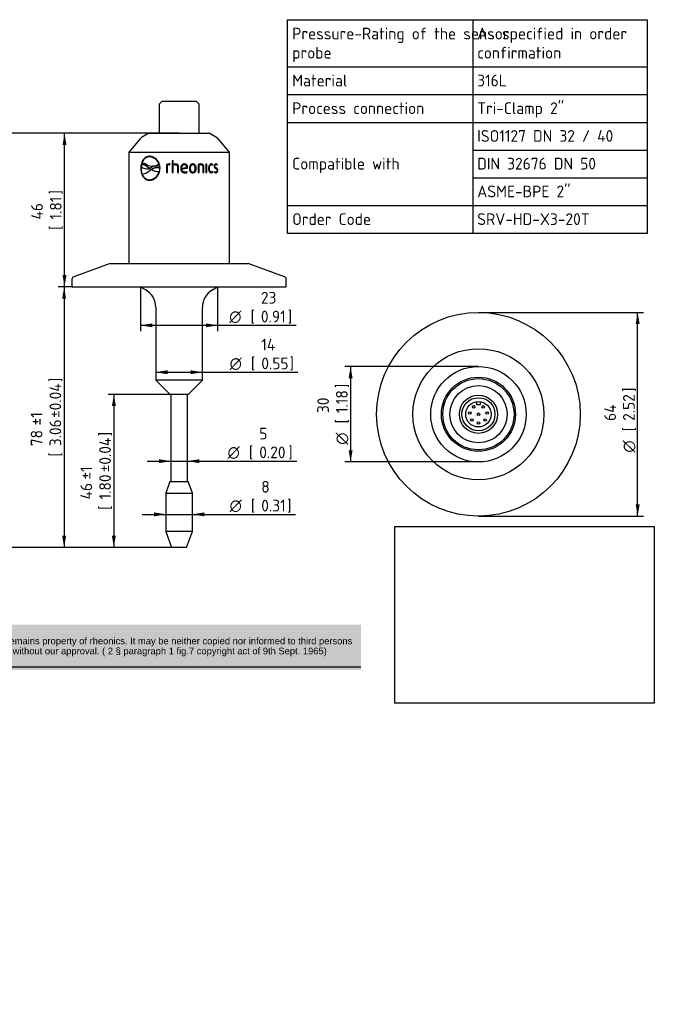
# Model space of a CAD drawing. Header units: millimetres. Extents: x 0 to 296, y -88 to 206.
# Tile 2 of 2: x 106 to 296, y -88 to 206. Entities that reach past the tile are written whole.
import ezdxf
from ezdxf.entities.mleader import LeaderData, LeaderLine
from ezdxf.enums import TextEntityAlignment as Align
from ezdxf.math import Vec2, Vec3

# ---------------------------------------------------------------- set-up
doc = ezdxf.new("R2010")
doc.units = ezdxf.units.MM
doc.layers.add('Default', color=7, linetype='Continuous')
doc.layers.add('SRV-HS-X3-20T', color=7, linetype='Continuous')
doc.styles.add('SEACAD_Solid_Edge_ISO', font='seiso.ttf')
doc.styles.add('SEACAD_Solid_Edge_ISO1_Symbols', font='semeci1.ttf')
doc.dimstyles.new('Rheonics_Publish', dxfattribs={"dimtxt": 3.5, "dimasz": 3.5, "dimexe": 1.75, "dimexo": 0, "dimgap": 0.875, "dimtad": 1, "dimdec": 0, "dimdsep": 46, "dimtxsty": 'SEACAD_Solid_Edge_ISO', "dimblk1": '_SE_FILLED', "dimblk2": '_SE_FILLED', "dimsah": 1, "dimcen": 1.75, "dimazin": 0, "dimtfac": 0.5, "dimtdec": 3, "dimtmove": 0, "dimatfit": 3, "dimfxl": 1, "dimarcsym": 0})
picture_1 = doc.add_image_def('image1.jpg', size_in_pixel=(1363, 928))

# ---------------------------------------------------------------- blocks, each defined once
blk = doc.blocks.new('SE')
at = {"layer": 'Default', "color": 7, "linetype": 'Continuous'}
for p, q in [((241.54, 205.6), (241.54, 191.52)), ((186.22, 191.52), (293.6, 191.52)), ((241.54, 191.52), (241.54, 183.25)), ((186.22, 183.25), (293.6, 183.25)), ((241.54, 183.25), (241.54, 174.97)), ((186.22, 174.97), (293.6, 174.97)), ((241.54, 174.97), (241.54, 166.69)), ((241.54, 166.69), (293.6, 166.69)), ((241.54, 166.69), (241.54, 158.41)), ((241.54, 158.41), (293.6, 158.41)), ((241.54, 158.41), (241.54, 150.14)), ((186.22, 150.14), (293.6, 150.14)), ((241.54, 150.14), (241.54, 141.78))]:
    blk.add_line(p, q, dxfattribs=at)
blk.add_lwpolyline([(186.22, 141.78), (186.22, 205.6), (293.6, 205.6), (293.6, 141.78), (186.22, 141.78)], dxfattribs=at)
at = {"layer": 'Default', "color": 7, "linetype": 'Continuous', "style": 'SEACAD_Solid_Edge_ISO'}
for s, p in [('Pressure-Rating of the sensor', (187.57, 203.22)), ('As specified in order', (242.81, 203.22)), ('probe', (187.57, 197.49)), ('confirmation', (242.81, 197.49)), ('Material', (187.57, 189.21)), ('316L', (242.81, 189.21)), ('Process connection', (187.57, 180.94)), ('Tri-Clamp 2"', (242.81, 180.94)), ('ISO1127 DN 32 / 40', (242.81, 172.66)), ('Compatible with', (187.57, 164.38)), ('DIN 32676 DN 50', (242.81, 164.38)), ('ASME-BPE 2"', (242.81, 156.1)), ('Order Code', (187.57, 147.83)), ('SRV-HD-X3-20T', (242.81, 147.83))]:
    blk.add_text(s, height=3.5, dxfattribs=at).set_placement(p, align=Align.TOP_LEFT)
blk = doc.blocks.new('SE1')
at = {"layer": 'SRV-HS-X3-20T', "color": 7, "linetype": 'Continuous'}
for p, q in [((148.61, 181.22), (147.81, 180.42)), ((147.81, 180.42), (147.81, 171.72)), ((159.01, 181.22), (148.61, 181.22)), ((159.81, 180.42), (159.01, 181.22)), ((159.81, 171.72), (159.81, 180.42)), ((142.63, 170.46), (142.16, 170.07)), ((144.81, 171.72), (142.63, 170.46)), ((144.81, 171.72), (162.81, 171.72)), ((164.99, 170.46), (162.81, 171.72)), ((165.45, 170.07), (164.99, 170.46)), ((142.16, 170.07), (138.81, 166.07)), ((168.81, 166.07), (165.45, 170.07)), ((138.81, 166.07), (168.81, 166.07)), ((138.81, 166.07), (138.81, 132.86)), ((144.93, 164.69), (144.88, 164.69)), ((145.04, 164.69), (144.99, 164.69)), ((168.81, 132.86), (168.81, 166.07)), ((142.58, 162.32), (142.48, 161.69)), ((142.73, 162.72), (142.68, 162.71)), ((142.8, 162.34), (142.74, 162.34)), ((145.79, 161.93), (145.84, 161.93)), ((147.01, 161.91), (146.96, 161.91)), ((147.78, 162.57), (147.73, 162.57)), ((147.98, 161.76), (147.93, 161.76)), ((147.97, 161.37), (147.93, 161.76)), ((148.01, 161.37), (147.98, 161.76)), ((150.05, 162.37), (150.03, 162.37)), ((150.03, 162.37), (150.03, 159.95)), ((150.05, 162.37), (150.05, 159.95)), ((150.3, 159.95), (150.3, 162.21)), ((150.85, 162.31), (151.03, 162.3)), ((150.92, 162.31), (150.9, 162.31)), ((150.92, 162.31), (151.03, 162.3)), ((151.03, 162.3), (151.09, 162.53)), ((152.05, 163.45), (151.78, 163.45)), ((151.78, 163.45), (151.78, 159.95)), ((151.79, 163.45), (151.79, 159.95)), ((152.05, 162.38), (152.05, 163.45)), ((152.06, 162.38), (152.05, 162.38)), ((152.05, 159.95), (152.05, 162.14)), ((152.66, 162.3), (152.65, 162.3)), ((153.36, 161.69), (153.36, 161.69)), ((153.36, 161.69), (153.36, 159.95)), ((153.36, 161.69), (153.36, 159.95)), ((153.64, 159.95), (153.64, 161.71)), ((155.35, 162.32), (155.36, 162.32)), ((157.86, 162.31), (157.89, 162.31)), ((159.49, 162.37), (159.49, 159.95)), ((159.71, 159.95), (159.71, 162.21)), ((159.71, 162.21), (159.75, 162.21)), ((159.75, 159.95), (159.75, 162.21)), ((160.27, 162.31), (160.31, 162.31)), ((160.93, 161.69), (160.93, 159.95)), ((161.12, 159.95), (161.12, 161.71)), ((161.12, 161.71), (161.17, 161.71)), ((161.17, 159.95), (161.17, 161.71)), ((162.07, 162.5), (161.83, 162.5)), ((161.83, 162.5), (161.83, 159.95)), ((162.01, 159.95), (162.01, 162.5)), ((162.07, 159.95), (162.07, 162.5)), ((163.41, 162.31), (163.48, 162.31)), ((163.79, 162.2), (163.85, 162.37)), ((163.84, 162.16), (163.92, 162.37)), ((163.85, 162.37), (163.92, 162.37)), ((164.42, 161.89), (164.49, 161.89)), ((164.79, 162.32), (164.87, 162.32)), ((165.16, 162.21), (165.22, 162.37)), ((165.22, 162.37), (165.29, 162.37)), ((165.22, 162.16), (165.29, 162.37)), ((142.44, 161.26), (142.37, 161.26)), ((144.19, 161.11), (144.24, 161.11)), ((144.57, 161.49), (144.52, 161.49)), ((144.84, 161.25), (144.52, 161.49)), ((144.89, 161.25), (144.57, 161.49)), ((144.89, 161.25), (144.84, 161.25)), ((144.92, 161.24), (144.84, 161.25)), ((144.85, 161.22), (144.88, 161.22)), ((144.88, 161.22), (145.45, 160.88)), ((144.93, 161.25), (144.89, 161.25)), ((145.52, 161.49), (144.92, 161.24)), ((145.43, 160.86), (145.18, 160.67)), ((145.48, 160.87), (145.43, 160.86)), ((145.47, 160.86), (145.43, 160.86)), ((145.49, 160.88), (145.45, 160.88)), ((145.52, 160.87), (145.47, 160.86)), ((145.52, 160.87), (145.48, 160.87)), ((147.88, 160.26), (147.84, 160.26)), ((148.01, 161.37), (147.97, 161.37)), ((150.03, 159.95), (150.3, 159.95)), ((151.78, 159.95), (152.05, 159.95)), ((153.36, 159.95), (153.64, 159.95)), ((154.54, 161.29), (156.07, 161.51)), ((154.54, 161.29), (154.54, 161.29)), ((154.55, 161.08), (154.55, 161.08)), ((155.47, 160.14), (155.48, 160.14)), ((156.24, 160.08), (156.14, 160.3)), ((156.25, 160.08), (156.16, 160.3)), ((156.24, 160.08), (156.25, 160.08)), ((156.31, 161.34), (156.32, 161.49)), ((156.31, 161.34), (156.33, 161.34)), ((156.32, 161.49), (156.33, 161.49)), ((156.33, 161.34), (156.33, 161.49)), ((157.12, 161.23), (157.14, 161.23)), ((157.86, 160.14), (157.89, 160.14)), ((158.85, 161.23), (158.89, 161.23)), ((159.49, 159.95), (159.75, 159.95)), ((160.93, 159.95), (161.17, 159.95)), ((161.83, 159.95), (162.07, 159.95)), ((162.78, 161.23), (162.84, 161.23)), ((163.41, 160.15), (163.48, 160.15)), ((163.85, 160.08), (163.79, 160.26)), ((163.92, 160.08), (163.84, 160.29)), ((163.85, 160.08), (163.92, 160.08)), ((164.32, 160.3), (164.24, 160.08)), ((164.68, 160.14), (164.75, 160.14)), ((165.28, 160.6), (165.35, 160.6)), ((145.08, 157.83), (145.13, 157.83)), ((133.21, 132.86), (122.33, 128.9)), ((133.21, 132.86), (174.4, 132.86)), ((185.28, 128.9), (174.4, 132.86)), ((121.81, 128.15), (121.81, 126.06)), ((185.81, 126.06), (185.81, 128.15)), ((122.01, 125.86), (185.61, 125.86)), ((142.31, 125.86), (143.86, 124.97)), ((163.76, 124.97), (165.3, 125.86)), ((146.86, 119.77), (146.86, 98.02)), ((160.76, 98.02), (160.76, 119.77)), ((160.76, 98.02), (146.86, 98.02)), ((146.86, 98.02), (151.11, 93.77)), ((156.51, 93.77), (160.76, 98.02)), ((156.51, 93.77), (151.11, 93.77)), ((151.3, 93.77), (151.3, 67.76)), ((156.32, 67.76), (156.32, 93.77)), ((151.06, 67.76), (149.81, 64.33)), ((151.06, 67.76), (156.56, 67.76)), ((157.81, 64.33), (156.56, 67.76)), ((149.81, 64.33), (157.81, 64.33)), ((149.81, 64.33), (149.81, 52.9)), ((157.81, 52.9), (157.81, 64.33)), ((157.81, 52.9), (149.81, 52.9)), ((149.81, 52.9), (151.56, 48.09)), ((156.06, 48.09), (157.81, 52.9)), ((156.06, 48.09), (151.56, 48.09))]:
    blk.add_line(p, q, dxfattribs=at)
for centre, radius, start, end in [((144.78, 161.58), 3.11, 18.4999, 86.1176), ((144.83, 161.58), 3.11, 18.5075, 86.1059), ((144.1, 163.64), 2.53, 230.4463, 287.3081), ((142.85, 160.28), 2.44, 56.2991, 93.9325), ((145.75, 165.32), 3.39, 242.8184, 305.6787), ((147.02, 158.98), 2.93, 71.8329, 120.8843), ((145.8, 165.33), 3.39, 270.5575, 305.6844), ((147.07, 158.98), 2.93, 71.8329, 91.1602), ((150.86, 160.45), 2.1, 89.5326, 113.5431), ((150.88, 160.47), 2.07, 89.5341, 113.6923), ((150.83, 160.83), 1.48, 89.2309, 111.0846), ((150.96, 161.93), 0.619, 76.7264, 96.9955), ((152.72, 161.11), 1.43, 91.1175, 117.8808), ((152.67, 161.08), 1.23, 90.6654, 120.0613), ((152.73, 161.13), 1.41, 91.1347, 118.0499), ((160.31, 160.52), 2.02, 90.0786, 113.9903), ((160.25, 160.84), 1.48, 89.4045, 111.6178), ((160.29, 160.82), 1.49, 89.4049, 111.4803), ((163.39, 161.86), 0.684, 48.1182, 89.5731), ((163.46, 161.85), 0.691, 48.3393, 89.6093), ((163.47, 161.75), 0.558, 47.5106, 88.9653), ((164.78, 161.9), 0.642, 46.6903, 89.936), ((164.85, 161.9), 0.648, 46.9151, 89.9737), ((164.85, 161.79), 0.534, 45.0444, 88.0475), ((141.62, 164.94), 5.56, 282.1927, 309.8702), ((144.15, 163.63), 2.53, 272.0178, 286.7686), ((144.76, 160.98), 3.16, 274.2135, 346.9345), ((144.8, 160.99), 3.17, 275.9833, 346.8342), ((148.08, 166.17), 5.92, 243.7976, 267.6141), ((148.13, 166.17), 5.91, 243.7927, 267.6195), ((19.27, 1068.32), 917.27, 278.48096, 278.59223), ((18.3, 1081.01), 929.97, 278.42525, 278.53572), ((155.49, 161.58), 1.68, 268.8191, 296.4176), ((155.5, 161.6), 1.7, 268.8208, 296.253), ((155.49, 161.61), 1.47, 269.4308, 297.0026), ((163.4, 160.58), 0.673, 270.0679, 312.2409), ((163.45, 160.6), 0.697, 270.3792, 311.4693), ((163.47, 160.7), 0.557, 270.9876, 312.5425), ((164.77, 160.8), 0.889, 233.4447, 268.7134), ((164.72, 160.91), 0.773, 237.3661, 266.4954), ((164.8, 160.92), 0.782, 232.4563, 266.5347), ((122.61, 128.15), 0.8, 110, 180), ((185.01, 128.15), 0.8, 0, 70), ((122.01, 126.06), 0.2, 180, 270), ((140.86, 119.77), 6, 0, 60), ((166.76, 119.77), 6, 120, 180), ((185.61, 126.06), 0.2, 270, 0)]:
    blk.add_arc(centre, radius, start, end, dxfattribs=at)
for points, knots in [([(144.99, 164.84), (144.61, 164.83), (144.24, 164.75), (143.59, 164.39), (143.31, 164.12), (142.85, 163.46), (142.67, 163.06), (142.43, 162.19), (142.38, 161.73), (142.37, 161.26)], [0, 0, 0, 0, 0.25, 0.25, 0.5, 0.5, 0.75, 0.75, 1, 1, 1, 1]), ([(145.05, 164.84), (144.67, 164.83), (144.3, 164.74), (143.65, 164.38), (143.37, 164.11), (142.91, 163.45), (142.74, 163.06), (142.5, 162.19), (142.45, 161.73), (142.44, 161.26)], [0, 0, 0, 0, 0.25, 0.25, 0.5, 0.5, 0.75, 0.75, 1, 1, 1, 1]), ([(144.99, 164.69), (144.92, 164.69), (144.86, 164.69), (144.73, 164.68), (144.66, 164.67), (144.48, 164.63), (144.35, 164.6), (144.11, 164.51), (144, 164.45), (143.78, 164.32), (143.67, 164.24), (143.37, 163.98), (143.2, 163.77), (142.97, 163.4), (142.91, 163.28), (142.81, 163.07), (142.79, 163), (142.73, 162.86), (142.71, 162.79), (142.68, 162.71)], [0, 0, 0, 0, 0.0625, 0.0625, 0.125, 0.125, 0.25, 0.25, 0.375, 0.375, 0.5, 0.5, 0.75, 0.75, 0.875, 0.875, 0.9375, 0.9375, 1, 1, 1, 1]), ([(148.11, 161.26), (148.1, 161.73), (148.02, 162.2), (147.69, 163.07), (147.45, 163.46), (146.85, 164.13), (146.5, 164.39), (145.76, 164.75), (145.37, 164.83), (144.99, 164.84)], [0, 0, 0, 0, 0.25, 0.25, 0.5, 0.5, 0.75, 0.75, 1, 1, 1, 1]), ([(144.52, 161.49), (144.44, 161.56), (144.37, 161.62), (144.21, 161.74), (144.13, 161.8), (143.89, 161.97), (143.72, 162.07), (143.4, 162.22), (143.23, 162.28), (142.98, 162.33), (142.9, 162.34), (142.74, 162.34), (142.66, 162.33), (142.58, 162.32)], [0, 0, 0, 0, 0.125, 0.125, 0.25, 0.25, 0.5, 0.5, 0.75, 0.75, 0.875, 0.875, 1, 1, 1, 1]), ([(144.57, 161.49), (144.49, 161.56), (144.41, 161.62), (144.26, 161.75), (144.18, 161.8), (143.94, 161.97), (143.77, 162.07), (143.45, 162.22), (143.28, 162.28), (143.04, 162.33), (142.95, 162.34), (142.84, 162.34), (142.82, 162.34), (142.79, 162.34)], [0, 0, 0, 0, 0.125, 0.125, 0.25, 0.25, 0.5, 0.5, 0.75, 0.75, 0.875, 0.875, 0.914406, 0.914406, 0.914406, 0.914406]), ([(152.65, 162.3), (152.74, 162.3), (152.83, 162.3), (153, 162.25), (153.09, 162.22), (153.23, 162.11), (153.28, 162.04), (153.35, 161.87), (153.36, 161.78), (153.36, 161.69)], [0, 0, 0, 0, 0.25, 0.25, 0.5, 0.5, 0.75, 0.75, 1, 1, 1, 1]), ([(152.66, 162.3), (152.75, 162.3), (152.84, 162.3), (153.01, 162.25), (153.09, 162.22), (153.23, 162.11), (153.29, 162.03), (153.35, 161.87), (153.36, 161.78), (153.36, 161.69)], [0, 0, 0, 0, 0.25, 0.25, 0.5, 0.5, 0.75, 0.75, 1, 1, 1, 1]), ([(153.64, 161.71), (153.64, 161.77), (153.64, 161.83), (153.61, 161.94), (153.6, 162), (153.55, 162.11), (153.52, 162.16), (153.45, 162.26), (153.41, 162.3), (153.27, 162.42), (153.16, 162.47), (152.93, 162.53), (152.81, 162.54), (152.69, 162.54)], [0, 0, 0, 0, 0.125, 0.125, 0.25, 0.25, 0.375, 0.375, 0.5, 0.5, 0.75, 0.75, 1, 1, 1, 1]), ([(155.36, 162.55), (155.28, 162.54), (155.2, 162.54), (155.04, 162.5), (154.97, 162.48), (154.76, 162.37), (154.63, 162.26), (154.45, 162), (154.38, 161.85), (154.32, 161.63), (154.31, 161.55), (154.29, 161.39), (154.29, 161.31), (154.29, 161.23)], [0, 0, 0, 0, 0.125, 0.125, 0.25, 0.25, 0.5, 0.5, 0.75, 0.75, 0.875, 0.875, 1, 1, 1, 1]), ([(155.36, 162.32), (155.24, 162.32), (155.11, 162.29), (154.9, 162.18), (154.8, 162.09), (154.66, 161.89), (154.62, 161.77), (154.56, 161.53), (154.55, 161.41), (154.54, 161.29)], [0, 0, 0, 0, 0.25, 0.25, 0.5, 0.5, 0.75, 0.75, 1, 1, 1, 1]), ([(155.35, 162.32), (155.23, 162.32), (155.1, 162.29), (154.89, 162.18), (154.79, 162.09), (154.66, 161.89), (154.61, 161.77), (154.55, 161.53), (154.54, 161.41), (154.54, 161.29)], [0, 0, 0, 0, 0.25, 0.25, 0.5, 0.5, 0.75, 0.75, 1, 1, 1, 1]), ([(156.32, 161.49), (156.31, 161.56), (156.31, 161.63), (156.29, 161.76), (156.28, 161.83), (156.22, 162.02), (156.16, 162.15), (155.99, 162.35), (155.87, 162.43), (155.68, 162.5), (155.62, 162.52), (155.49, 162.54), (155.42, 162.54), (155.35, 162.55)], [0, 0, 0, 0, 0.125, 0.125, 0.25, 0.25, 0.5, 0.5, 0.75, 0.75, 0.875, 0.875, 1, 1, 1, 1]), ([(156.33, 161.49), (156.33, 161.56), (156.33, 161.63), (156.31, 161.76), (156.3, 161.83), (156.24, 162.02), (156.18, 162.15), (156, 162.35), (155.88, 162.43), (155.69, 162.5), (155.63, 162.52), (155.5, 162.54), (155.43, 162.54), (155.36, 162.55)], [0, 0, 0, 0, 0.125, 0.125, 0.25, 0.25, 0.5, 0.5, 0.75, 0.75, 0.875, 0.875, 1, 1, 1, 1]), ([(156.07, 161.51), (156.06, 161.61), (156.05, 161.72), (156, 161.91), (155.96, 162.01), (155.84, 162.17), (155.75, 162.23), (155.56, 162.31), (155.46, 162.32), (155.36, 162.32)], [0, 0, 0, 0, 0.25, 0.25, 0.5, 0.5, 0.75, 0.75, 1, 1, 1, 1]), ([(157.89, 162.55), (157.81, 162.54), (157.74, 162.54), (157.59, 162.5), (157.51, 162.48), (157.31, 162.37), (157.19, 162.26), (157.02, 162), (156.96, 161.85), (156.9, 161.62), (156.89, 161.54), (156.87, 161.39), (156.87, 161.31), (156.87, 161.23)], [0, 0, 0, 0, 0.125, 0.125, 0.25, 0.25, 0.5, 0.5, 0.75, 0.75, 0.875, 0.875, 1, 1, 1, 1]), ([(157.86, 162.31), (157.8, 162.31), (157.74, 162.31), (157.62, 162.28), (157.57, 162.25), (157.41, 162.16), (157.33, 162.06), (157.21, 161.84), (157.18, 161.72), (157.13, 161.48), (157.12, 161.35), (157.12, 161.23)], [0, 0, 0, 0, 0.125, 0.125, 0.25, 0.25, 0.5, 0.5, 0.75, 0.75, 1, 1, 1, 1]), ([(157.89, 162.31), (157.83, 162.31), (157.77, 162.31), (157.65, 162.28), (157.59, 162.25), (157.44, 162.16), (157.35, 162.06), (157.24, 161.84), (157.2, 161.72), (157.15, 161.48), (157.14, 161.35), (157.14, 161.23)], [0, 0, 0, 0, 0.125, 0.125, 0.25, 0.25, 0.5, 0.5, 0.75, 0.75, 1, 1, 1, 1]), ([(158.85, 161.23), (158.85, 161.31), (158.85, 161.39), (158.83, 161.54), (158.82, 161.62), (158.79, 161.77), (158.76, 161.85), (158.71, 161.99), (158.67, 162.06), (158.59, 162.19), (158.54, 162.25), (158.43, 162.36), (158.37, 162.41), (158.23, 162.48), (158.16, 162.5), (158.01, 162.54), (157.94, 162.54), (157.86, 162.55)], [0, 0, 0, 0, 0.125, 0.125, 0.25, 0.25, 0.375, 0.375, 0.5, 0.5, 0.625, 0.625, 0.75, 0.75, 0.875, 0.875, 1, 1, 1, 1]), ([(158.89, 161.23), (158.89, 161.31), (158.88, 161.39), (158.87, 161.54), (158.85, 161.62), (158.82, 161.77), (158.8, 161.85), (158.74, 161.99), (158.7, 162.06), (158.62, 162.2), (158.57, 162.26), (158.46, 162.36), (158.4, 162.41), (158.26, 162.48), (158.19, 162.5), (158.04, 162.54), (157.97, 162.54), (157.89, 162.55)], [0, 0, 0, 0, 0.125, 0.125, 0.25, 0.25, 0.375, 0.375, 0.5, 0.5, 0.625, 0.625, 0.75, 0.75, 0.875, 0.875, 1, 1, 1, 1]), ([(158.62, 161.23), (158.62, 161.35), (158.61, 161.48), (158.57, 161.72), (158.53, 161.84), (158.42, 162.06), (158.34, 162.16), (158.18, 162.25), (158.13, 162.28), (158.01, 162.31), (157.95, 162.31), (157.89, 162.31)], [0, 0, 0, 0, 0.25, 0.25, 0.5, 0.5, 0.75, 0.75, 0.875, 0.875, 1, 1, 1, 1]), ([(161.12, 161.71), (161.12, 161.77), (161.12, 161.83), (161.1, 161.95), (161.09, 162.01), (161.05, 162.12), (161.02, 162.17), (160.96, 162.27), (160.92, 162.31), (160.79, 162.42), (160.69, 162.47), (160.49, 162.53), (160.38, 162.54), (160.27, 162.55)], [0, 0, 0, 0, 0.125, 0.125, 0.25, 0.25, 0.375, 0.375, 0.5, 0.5, 0.75, 0.75, 1, 1, 1, 1]), ([(161.17, 161.71), (161.17, 161.77), (161.17, 161.83), (161.15, 161.95), (161.14, 162.01), (161.1, 162.12), (161.07, 162.17), (161, 162.27), (160.97, 162.31), (160.84, 162.43), (160.74, 162.47), (160.53, 162.53), (160.42, 162.54), (160.31, 162.55)], [0, 0, 0, 0, 0.125, 0.125, 0.25, 0.25, 0.375, 0.375, 0.5, 0.5, 0.75, 0.75, 1, 1, 1, 1]), ([(160.31, 162.31), (160.39, 162.31), (160.47, 162.31), (160.62, 162.26), (160.69, 162.22), (160.81, 162.11), (160.86, 162.03), (160.92, 161.87), (160.93, 161.78), (160.93, 161.69)], [0, 0, 0, 0, 0.25, 0.25, 0.5, 0.5, 0.75, 0.75, 1, 1, 1, 1]), ([(163.46, 162.55), (163.34, 162.54), (163.22, 162.51), (162.99, 162.37), (162.89, 162.26), (162.74, 162), (162.69, 161.85), (162.65, 161.62), (162.63, 161.55), (162.62, 161.39), (162.62, 161.31), (162.62, 161.23)], [0, 0, 0, 0, 0.25, 0.25, 0.5, 0.5, 0.75, 0.75, 0.875, 0.875, 1, 1, 1, 1]), ([(162.78, 161.23), (162.79, 161.35), (162.79, 161.48), (162.83, 161.73), (162.87, 161.85), (162.97, 162.06), (163.05, 162.15), (163.17, 162.25), (163.22, 162.27), (163.31, 162.3), (163.36, 162.31), (163.41, 162.31)], [0, 0, 0, 0, 0.25, 0.25, 0.5, 0.5, 0.75, 0.75, 0.875, 0.875, 1, 1, 1, 1]), ([(162.84, 161.23), (162.85, 161.35), (162.85, 161.48), (162.9, 161.73), (162.93, 161.85), (163.01, 162.01), (163.04, 162.06), (163.11, 162.15), (163.15, 162.19), (163.24, 162.25), (163.28, 162.27), (163.38, 162.3), (163.43, 162.31), (163.48, 162.31)], [0, 0, 0, 0, 0.25, 0.25, 0.5, 0.5, 0.625, 0.625, 0.75, 0.75, 0.875, 0.875, 1, 1, 1, 1]), ([(164.85, 162.55), (164.79, 162.54), (164.72, 162.54), (164.59, 162.49), (164.53, 162.45), (164.42, 162.33), (164.37, 162.26), (164.32, 162.13), (164.31, 162.08), (164.29, 161.99), (164.29, 161.94), (164.29, 161.89)], [0, 0, 0, 0, 0.25, 0.25, 0.5, 0.5, 0.75, 0.75, 0.875, 0.875, 1, 1, 1, 1]), ([(164.29, 161.89), (164.29, 161.8), (164.3, 161.7), (164.36, 161.54), (164.4, 161.46), (164.49, 161.34), (164.55, 161.3), (164.66, 161.22), (164.72, 161.19), (164.78, 161.15)], [0, 0, 0, 0, 0.25, 0.25, 0.5, 0.5, 0.75, 0.75, 1, 1, 1, 1]), ([(164.42, 161.89), (164.42, 161.95), (164.43, 162.02), (164.47, 162.13), (164.5, 162.18), (164.58, 162.25), (164.62, 162.28), (164.7, 162.31), (164.75, 162.32), (164.79, 162.32)], [0, 0, 0, 0, 0.25, 0.25, 0.5, 0.5, 0.75, 0.75, 1, 1, 1, 1]), ([(164.79, 161.37), (164.71, 161.41), (164.62, 161.46), (164.5, 161.58), (164.47, 161.63), (164.43, 161.75), (164.42, 161.82), (164.42, 161.89)], [0, 0, 0, 0, 0.5, 0.5, 0.75, 0.75, 1, 1, 1, 1]), ([(164.49, 161.89), (164.49, 161.95), (164.5, 162.02), (164.55, 162.13), (164.58, 162.18), (164.65, 162.25), (164.69, 162.28), (164.78, 162.31), (164.82, 162.32), (164.87, 162.32)], [0, 0, 0, 0, 0.25, 0.25, 0.5, 0.5, 0.75, 0.75, 1, 1, 1, 1]), ([(164.87, 161.37), (164.78, 161.41), (164.69, 161.46), (164.58, 161.58), (164.54, 161.63), (164.5, 161.75), (164.49, 161.82), (164.49, 161.89)], [0, 0, 0, 0, 0.5, 0.5, 0.75, 0.75, 1, 1, 1, 1]), ([(142.37, 161.26), (142.38, 160.78), (142.43, 160.31), (142.67, 159.45), (142.84, 159.05), (143.31, 158.39), (143.59, 158.13), (144.24, 157.77), (144.61, 157.69), (144.99, 157.67)], [0, 0, 0, 0, 0.25, 0.25, 0.5, 0.5, 0.75, 0.75, 1, 1, 1, 1]), ([(142.44, 161.26), (142.45, 160.79), (142.5, 160.31), (142.74, 159.45), (142.92, 159.06), (143.37, 158.4), (143.66, 158.13), (144.3, 157.77), (144.67, 157.69), (145.05, 157.67)], [0, 0, 0, 0, 0.25, 0.25, 0.5, 0.5, 0.75, 0.75, 1, 1, 1, 1]), ([(142.79, 159.51), (142.84, 159.38), (142.9, 159.25), (143.02, 159.02), (143.09, 158.91), (143.24, 158.71), (143.32, 158.61), (143.49, 158.43), (143.58, 158.35), (143.77, 158.2), (143.87, 158.14), (144.08, 158.02), (144.18, 157.98), (144.41, 157.9), (144.52, 157.87), (144.75, 157.83), (144.87, 157.83), (144.99, 157.82)], [0, 0, 0, 0, 0.125, 0.125, 0.25, 0.25, 0.375, 0.375, 0.5, 0.5, 0.625, 0.625, 0.75, 0.75, 0.875, 0.875, 1, 1, 1, 1]), ([(144.99, 157.67), (145.37, 157.69), (145.77, 157.77), (146.5, 158.13), (146.86, 158.39), (147.45, 159.05), (147.69, 159.45), (148.02, 160.32), (148.1, 160.79), (148.11, 161.26)], [0, 0, 0, 0, 0.25, 0.25, 0.5, 0.5, 0.75, 0.75, 1, 1, 1, 1]), ([(145.45, 160.88), (145.54, 160.94), (145.63, 161), (145.82, 161.12), (145.91, 161.17), (146.21, 161.32), (146.42, 161.4), (146.74, 161.48), (146.85, 161.5), (147.07, 161.52), (147.18, 161.53), (147.41, 161.52), (147.52, 161.5), (147.69, 161.47), (147.75, 161.45), (147.86, 161.42), (147.91, 161.39), (147.97, 161.37)], [0, 0, 0, 0, 0.125, 0.125, 0.25, 0.25, 0.5, 0.5, 0.625, 0.625, 0.75, 0.75, 0.875, 0.875, 0.9375, 0.9375, 1, 1, 1, 1]), ([(145.49, 160.88), (145.59, 160.94), (145.68, 161), (145.87, 161.12), (145.96, 161.17), (146.26, 161.32), (146.47, 161.4), (146.79, 161.48), (146.89, 161.5), (147.06, 161.52), (147.11, 161.52), (147.16, 161.52)], [0, 0, 0, 0, 0.125, 0.125, 0.25, 0.25, 0.5, 0.5, 0.625, 0.625, 0.6840634, 0.6840634, 0.6840634, 0.6840634]), ([(154.29, 161.23), (154.29, 161.14), (154.29, 161.06), (154.31, 160.89), (154.33, 160.81), (154.39, 160.57), (154.46, 160.41), (154.68, 160.15), (154.82, 160.05), (155.05, 159.96), (155.13, 159.94), (155.3, 159.91), (155.38, 159.91), (155.47, 159.91)], [0, 0, 0, 0, 0.125, 0.125, 0.25, 0.25, 0.5, 0.5, 0.75, 0.75, 0.875, 0.875, 1, 1, 1, 1]), ([(155.47, 160.14), (155.34, 160.14), (155.22, 160.16), (154.99, 160.24), (154.88, 160.31), (154.72, 160.49), (154.66, 160.6), (154.6, 160.77), (154.58, 160.83), (154.56, 160.95), (154.55, 161.02), (154.55, 161.08)], [0, 0, 0, 0, 0.25, 0.25, 0.5, 0.5, 0.75, 0.75, 0.875, 0.875, 1, 1, 1, 1]), ([(155.48, 160.14), (155.35, 160.14), (155.23, 160.16), (155, 160.24), (154.89, 160.31), (154.72, 160.49), (154.66, 160.6), (154.6, 160.77), (154.59, 160.83), (154.57, 160.95), (154.56, 161.02), (154.55, 161.08)], [0, 0, 0, 0, 0.25, 0.25, 0.5, 0.5, 0.75, 0.75, 0.875, 0.875, 1, 1, 1, 1]), ([(156.87, 161.23), (156.87, 161.15), (156.87, 161.07), (156.89, 160.91), (156.9, 160.83), (156.94, 160.68), (156.96, 160.61), (157.02, 160.46), (157.06, 160.39), (157.15, 160.26), (157.2, 160.2), (157.31, 160.09), (157.37, 160.05), (157.51, 159.97), (157.59, 159.95), (157.73, 159.91), (157.81, 159.91), (157.89, 159.91)], [0, 0, 0, 0, 0.125, 0.125, 0.25, 0.25, 0.375, 0.375, 0.5, 0.5, 0.625, 0.625, 0.75, 0.75, 0.875, 0.875, 1, 1, 1, 1]), ([(157.12, 161.23), (157.12, 161.1), (157.13, 160.98), (157.18, 160.74), (157.21, 160.62), (157.33, 160.4), (157.41, 160.3), (157.57, 160.2), (157.62, 160.18), (157.74, 160.15), (157.8, 160.14), (157.86, 160.14)], [0, 0, 0, 0, 0.25, 0.25, 0.5, 0.5, 0.75, 0.75, 0.875, 0.875, 1, 1, 1, 1]), ([(157.14, 161.23), (157.14, 161.1), (157.15, 160.98), (157.2, 160.74), (157.24, 160.62), (157.35, 160.4), (157.44, 160.3), (157.59, 160.2), (157.65, 160.18), (157.77, 160.15), (157.83, 160.14), (157.89, 160.14)], [0, 0, 0, 0, 0.25, 0.25, 0.5, 0.5, 0.75, 0.75, 0.875, 0.875, 1, 1, 1, 1]), ([(157.86, 159.91), (157.94, 159.91), (158.01, 159.91), (158.16, 159.95), (158.23, 159.97), (158.43, 160.08), (158.55, 160.2), (158.71, 160.46), (158.77, 160.61), (158.82, 160.84), (158.83, 160.91), (158.85, 161.07), (158.85, 161.15), (158.85, 161.23)], [0, 0, 0, 0, 0.125, 0.125, 0.25, 0.25, 0.5, 0.5, 0.75, 0.75, 0.875, 0.875, 1, 1, 1, 1]), ([(157.89, 160.14), (157.95, 160.14), (158.01, 160.15), (158.13, 160.18), (158.18, 160.2), (158.34, 160.3), (158.42, 160.4), (158.53, 160.61), (158.57, 160.73), (158.61, 160.98), (158.62, 161.1), (158.62, 161.23)], [0, 0, 0, 0, 0.125, 0.125, 0.25, 0.25, 0.5, 0.5, 0.75, 0.75, 1, 1, 1, 1]), ([(157.89, 159.91), (157.97, 159.91), (158.04, 159.91), (158.19, 159.95), (158.26, 159.97), (158.46, 160.08), (158.58, 160.19), (158.75, 160.46), (158.8, 160.61), (158.85, 160.83), (158.87, 160.91), (158.88, 161.07), (158.89, 161.15), (158.89, 161.23)], [0, 0, 0, 0, 0.125, 0.125, 0.25, 0.25, 0.5, 0.5, 0.75, 0.75, 0.875, 0.875, 1, 1, 1, 1]), ([(162.62, 161.23), (162.62, 161.15), (162.62, 161.07), (162.63, 160.91), (162.65, 160.83), (162.69, 160.6), (162.74, 160.45), (162.86, 160.26), (162.9, 160.2), (162.99, 160.09), (163.05, 160.05), (163.16, 159.98), (163.22, 159.95), (163.34, 159.92), (163.4, 159.91), (163.46, 159.91)], [0, 0, 0, 0, 0.125, 0.125, 0.25, 0.25, 0.5, 0.5, 0.625, 0.625, 0.75, 0.75, 0.875, 0.875, 1, 1, 1, 1]), ([(163.41, 160.15), (163.31, 160.15), (163.22, 160.18), (163.05, 160.31), (162.97, 160.4), (162.87, 160.61), (162.83, 160.73), (162.79, 160.98), (162.79, 161.1), (162.78, 161.23)], [0, 0, 0, 0, 0.25, 0.25, 0.5, 0.5, 0.75, 0.75, 1, 1, 1, 1]), ([(163.48, 160.15), (163.38, 160.15), (163.28, 160.18), (163.11, 160.3), (163.04, 160.4), (162.93, 160.61), (162.9, 160.73), (162.85, 160.98), (162.85, 161.1), (162.84, 161.23)], [0, 0, 0, 0, 0.25, 0.25, 0.5, 0.5, 0.75, 0.75, 1, 1, 1, 1]), ([(164.68, 159.91), (164.75, 159.91), (164.83, 159.92), (164.96, 159.96), (165.03, 160), (165.15, 160.12), (165.2, 160.2), (165.24, 160.34), (165.26, 160.39), (165.27, 160.5), (165.27, 160.55), (165.28, 160.6)], [0, 0, 0, 0, 0.25, 0.25, 0.5, 0.5, 0.75, 0.75, 0.875, 0.875, 1, 1, 1, 1]), ([(165.17, 160.61), (165.16, 160.54), (165.15, 160.46), (165.11, 160.34), (165.07, 160.28), (164.99, 160.2), (164.94, 160.18), (164.85, 160.14), (164.8, 160.14), (164.75, 160.14)], [0, 0, 0, 0, 0.25, 0.25, 0.5, 0.5, 0.75, 0.75, 1, 1, 1, 1]), ([(164.75, 159.91), (164.83, 159.91), (164.9, 159.92), (165.04, 159.96), (165.1, 160), (165.22, 160.12), (165.27, 160.2), (165.32, 160.34), (165.33, 160.39), (165.35, 160.5), (165.35, 160.55), (165.35, 160.6)], [0, 0, 0, 0, 0.25, 0.25, 0.5, 0.5, 0.75, 0.75, 0.875, 0.875, 1, 1, 1, 1]), ([(164.78, 161.15), (164.87, 161.1), (164.96, 161.05), (165.08, 160.93), (165.11, 160.88), (165.16, 160.75), (165.17, 160.68), (165.17, 160.61)], [0, 0, 0, 0, 0.5, 0.5, 0.75, 0.75, 1, 1, 1, 1]), ([(165.28, 160.6), (165.27, 160.7), (165.26, 160.8), (165.21, 160.97), (165.18, 161.05), (165.08, 161.17), (165.02, 161.22), (164.91, 161.3), (164.85, 161.33), (164.79, 161.37)], [0, 0, 0, 0, 0.25, 0.25, 0.5, 0.5, 0.75, 0.75, 1, 1, 1, 1]), ([(165.35, 160.6), (165.35, 160.7), (165.34, 160.8), (165.29, 160.97), (165.25, 161.05), (165.15, 161.17), (165.1, 161.22), (164.98, 161.3), (164.93, 161.33), (164.87, 161.37)], [0, 0, 0, 0, 0.25, 0.25, 0.5, 0.5, 0.75, 0.75, 1, 1, 1, 1])]:
    blk.add_open_spline(points, degree=3, knots=knots, dxfattribs=at)
blk.add_open_spline([(145.04, 164.69), (145, 164.69), (144.97, 164.69), (144.93, 164.69)], degree=3, dxfattribs=at)
blk = doc.blocks.new('SE3')
at = {"layer": 'SRV-HS-X3-20T', "color": 7, "linetype": 'Continuous'}
for p, q in [((242.71, 90.7), (242.71, 91.62)), ((243.66, 91.62), (243.66, 90.7)), ((243.66, 90.7), (242.71, 90.7))]:
    blk.add_line(p, q, dxfattribs=at)
for centre, radius in [((243.18, 87.85), 30.4), ((243.18, 87.85), 19.57), ((243.18, 87.85), 14.25), ((243.18, 87.85), 11.06), ((243.18, 87.85), 10.62), ((243.18, 87.85), 8.55), ((243.18, 87.85), 5.7), ((243.18, 87.85), 4.94), ((243.18, 87.85), 3.8), ((240.6, 88.22), 0.38), ((241.76, 90.05), 0.38), ((243.18, 87.85), 0.38), ((244.61, 90.04), 0.38), ((245.77, 88.22), 0.38), ((241.21, 86.14), 0.38), ((243.18, 85.24), 0.38), ((245.16, 86.14), 0.38)]:
    blk.add_circle(centre, radius, dxfattribs=at)
blk = doc.blocks.new('DMBLK1')
at = {"layer": 'Default', "linetype": 'Continuous'}
for points in [[(150.36, 100.98), (146.86, 100.39), (150.36, 99.81)], [(157.26, 100.98), (157.26, 99.81), (160.76, 100.39)]]:
    blk.add_hatch(color=7, dxfattribs=at).paths.add_polyline_path(points)
at = {"layer": 'Default', "color": 7, "linetype": 'Continuous'}
blk.add_line((146.86, 100.39), (189.29, 100.39), dxfattribs=at)
for s, style, p in [('14', 'SEACAD_Solid_Edge_ISO', (178.36, 110.37)), ('O', 'SEACAD_Solid_Edge_ISO1_Symbols', (168.91, 104.77)), ('[', 'SEACAD_Solid_Edge_ISO', (175.26, 104.77)), ('0.55', 'SEACAD_Solid_Edge_ISO', (178.36, 104.77)), (']', 'SEACAD_Solid_Edge_ISO', (186.79, 104.77))]:
    blk.add_text(s, height=3.5, dxfattribs=dict(at, style=style)).set_placement(p, align=Align.TOP_LEFT)
blk = doc.blocks.new('_SE_FILLED')
at = {"color": 0}
blk.add_line((0, 0), (-1, 0), dxfattribs=at)
blk.add_solid([(0, 0), (-1, -0.1665), (-1, 0.1665), (0, 0)], dxfattribs=at)
blk = doc.blocks.new('DMBLK2')
at = {"layer": 'Default', "linetype": 'Continuous'}
for points in [[(119.02, 168.22), (120.18, 168.22), (119.6, 171.72)], [(119.02, 129.36), (119.6, 125.86), (120.18, 129.36)]]:
    blk.add_hatch(color=7, dxfattribs=at).paths.add_polyline_path(points)
at = {"layer": 'Default', "color": 7, "linetype": 'Continuous'}
for p, q in [((153.81, 171.72), (117.85, 171.72)), ((119.6, 125.86), (119.6, 171.72)), ((122.01, 125.86), (117.85, 125.86))]:
    blk.add_line(p, q, dxfattribs=at)
at = {"layer": 'Default', "color": 7, "linetype": 'Continuous', "style": 'SEACAD_Solid_Edge_ISO'}
for s, p in [(']', (115.23, 153.44)), ('1.81', (115.23, 145.96)), ('46', (109.63, 145.96)), ('[', (115.23, 142.86))]:
    blk.add_text(s, height=3.5, rotation=90, dxfattribs=at).set_placement(p, align=Align.TOP_LEFT)
blk = doc.blocks.new('DMBLK3')
at = {"layer": 'Default', "linetype": 'Continuous'}
for points in [[(204.43, 98.6), (205.6, 98.6), (205.01, 102.1)], [(204.43, 77.1), (205.01, 73.6), (205.6, 77.1)]]:
    blk.add_hatch(color=7, dxfattribs=at).paths.add_polyline_path(points)
at = {"layer": 'Default', "color": 7, "linetype": 'Continuous'}
for p, q in [((243.18, 102.1), (203.26, 102.1)), ((205.01, 102.1), (205.01, 73.6)), ((243.18, 73.6), (203.26, 73.6))]:
    blk.add_line(p, q, dxfattribs=at)
for s, style, p in [('1.18', 'SEACAD_Solid_Edge_ISO', (200.64, 88.2)), (']', 'SEACAD_Solid_Edge_ISO', (200.64, 95.68)), ('30', 'SEACAD_Solid_Edge_ISO', (195.04, 88.2)), ('[', 'SEACAD_Solid_Edge_ISO', (200.64, 85.1)), ('O', 'SEACAD_Solid_Edge_ISO1_Symbols', (200.64, 78.75))]:
    blk.add_text(s, height=3.5, rotation=90, dxfattribs=dict(at, style=style)).set_placement(p, align=Align.TOP_LEFT)
blk = doc.blocks.new('DMBLK4')
at = {"layer": 'Default', "linetype": 'Continuous'}
for points in [[(291.31, 114.75), (290.72, 118.25), (290.14, 114.75)], [(291.31, 60.95), (290.14, 60.95), (290.72, 57.45)]]:
    blk.add_hatch(color=7, dxfattribs=at).paths.add_polyline_path(points)
at = {"layer": 'Default', "color": 7, "linetype": 'Continuous'}
for p, q in [((243.18, 118.25), (292.47, 118.25)), ((290.72, 57.45), (290.72, 118.25)), ((243.18, 57.45), (292.47, 57.45))]:
    blk.add_line(p, q, dxfattribs=at)
for s, style, p in [(']', 'SEACAD_Solid_Edge_ISO', (286.35, 94.53)), ('2.52', 'SEACAD_Solid_Edge_ISO', (286.35, 85.86)), ('64', 'SEACAD_Solid_Edge_ISO', (280.75, 85.86)), ('[', 'SEACAD_Solid_Edge_ISO', (286.35, 82.76)), ('O', 'SEACAD_Solid_Edge_ISO1_Symbols', (286.35, 76.41))]:
    blk.add_text(s, height=3.5, rotation=90, dxfattribs=dict(at, style=style)).set_placement(p, align=Align.TOP_LEFT)
blk = doc.blocks.new('DMBLK5')
at = {"layer": 'Default', "linetype": 'Continuous'}
for points in [[(100.22, 168.22), (101.39, 168.22), (100.8, 171.72)], [(100.22, 51.59), (100.8, 48.09), (101.39, 51.59)]]:
    blk.add_hatch(color=7, dxfattribs=at).paths.add_polyline_path(points)
at = {"layer": 'Default', "color": 7, "linetype": 'Continuous'}
for p, q in [((153.81, 171.72), (99.05, 171.72)), ((100.8, 171.72), (100.8, 48.09)), ((153.81, 48.09), (99.05, 48.09))]:
    blk.add_line(p, q, dxfattribs=at)
at = {"layer": 'Default', "color": 7, "linetype": 'Continuous', "style": 'SEACAD_Solid_Edge_ISO'}
for s, p in [('±0.04', (96.43, 109.9)), (']', (96.43, 120.64)), ('±1', (90.83, 108.39)), ('124', (90.83, 100.99)), ('4.87', (96.43, 100.99)), ('[', (96.43, 97.89))]:
    blk.add_text(s, height=3.5, rotation=90, dxfattribs=at).set_placement(p, align=Align.TOP_LEFT)
blk = doc.blocks.new('DMBLK6')
at = {"layer": 'Default', "linetype": 'Continuous'}
for points in [[(118.9, 122.36), (120.06, 122.36), (119.48, 125.86)], [(118.9, 51.59), (119.48, 48.09), (120.06, 51.59)]]:
    blk.add_hatch(color=7, dxfattribs=at).paths.add_polyline_path(points)
at = {"layer": 'Default', "color": 7, "linetype": 'Continuous'}
for p, q in [((122.01, 125.86), (117.73, 125.86)), ((119.48, 125.86), (119.48, 48.09)), ((153.81, 48.09), (117.73, 48.09))]:
    blk.add_line(p, q, dxfattribs=at)
at = {"layer": 'Default', "color": 7, "linetype": 'Continuous', "style": 'SEACAD_Solid_Edge_ISO'}
for s, p in [('±0.04', (115.11, 86.74)), (']', (115.11, 97.47)), ('±1', (109.51, 84.51)), ('3.06', (115.11, 78.3)), ('78', (109.51, 78.3)), ('[', (115.11, 75.2))]:
    blk.add_text(s, height=3.5, rotation=90, dxfattribs=at).set_placement(p, align=Align.TOP_LEFT)
blk = doc.blocks.new('DMBLK7')
at = {"layer": 'Default', "linetype": 'Continuous'}
for points in [[(146.31, 57.39), (149.81, 57.97), (146.31, 58.56)], [(161.31, 57.39), (161.31, 58.56), (157.81, 57.97)]]:
    blk.add_hatch(color=7, dxfattribs=at).paths.add_polyline_path(points)
at = {"layer": 'Default', "color": 7, "linetype": 'Continuous'}
blk.add_line((142.81, 57.97), (188.56, 57.97), dxfattribs=at)
for s, style, p in [('8', 'SEACAD_Solid_Edge_ISO', (178.34, 67.95)), ('O', 'SEACAD_Solid_Edge_ISO1_Symbols', (168.89, 62.35)), ('[', 'SEACAD_Solid_Edge_ISO', (175.24, 62.35)), ('0.31', 'SEACAD_Solid_Edge_ISO', (178.34, 62.35)), (']', 'SEACAD_Solid_Edge_ISO', (186.06, 62.35))]:
    blk.add_text(s, height=3.5, dxfattribs=dict(at, style=style)).set_placement(p, align=Align.TOP_LEFT)
blk = doc.blocks.new('DMBLK8')
at = {"layer": 'Default', "linetype": 'Continuous'}
for points in [[(133.75, 90.27), (134.92, 90.27), (134.33, 93.77)], [(133.75, 51.59), (134.33, 48.09), (134.92, 51.59)]]:
    blk.add_hatch(color=7, dxfattribs=at).paths.add_polyline_path(points)
at = {"layer": 'Default', "color": 7, "linetype": 'Continuous'}
for p, q in [((153.81, 93.77), (132.58, 93.77)), ((134.33, 93.77), (134.33, 48.09)), ((153.81, 48.09), (132.58, 48.09))]:
    blk.add_line(p, q, dxfattribs=at)
at = {"layer": 'Default', "color": 7, "linetype": 'Continuous', "style": 'SEACAD_Solid_Edge_ISO'}
for s, p in [('±0.04', (129.96, 70.53)), (']', (129.96, 81.27)), ('±1', (124.36, 68.38)), ('1.80', (129.96, 62.42)), ('46', (124.36, 62.42)), ('[', (129.96, 59.31))]:
    blk.add_text(s, height=3.5, rotation=90, dxfattribs=at).set_placement(p, align=Align.TOP_LEFT)
blk = doc.blocks.new('DMBLK9')
at = {"layer": 'Default', "linetype": 'Continuous'}
for points in [[(145.81, 113.8), (145.81, 114.97), (142.31, 114.38)], [(161.8, 113.8), (165.3, 114.38), (161.8, 114.97)]]:
    blk.add_hatch(color=7, dxfattribs=at).paths.add_polyline_path(points)
at = {"layer": 'Default', "color": 7, "linetype": 'Continuous'}
for p, q in [((142.31, 125.86), (142.31, 112.63)), ((165.3, 125.86), (165.3, 112.63)), ((188.76, 114.38), (142.31, 114.38))]:
    blk.add_line(p, q, dxfattribs=at)
for s, style, p in [('23', 'SEACAD_Solid_Edge_ISO', (178.23, 124.36)), ('O', 'SEACAD_Solid_Edge_ISO1_Symbols', (168.78, 118.76)), ('[', 'SEACAD_Solid_Edge_ISO', (175.12, 118.76)), ('0.91', 'SEACAD_Solid_Edge_ISO', (178.23, 118.76)), (']', 'SEACAD_Solid_Edge_ISO', (186.26, 118.76))]:
    blk.add_text(s, height=3.5, dxfattribs=dict(at, style=style)).set_placement(p, align=Align.TOP_LEFT)
blk = doc.blocks.new('DMBLK10')
at = {"layer": 'Default', "linetype": 'Continuous'}
for points in [[(147.8, 74.43), (147.8, 73.27), (151.3, 73.85)], [(159.82, 74.43), (156.32, 73.85), (159.82, 73.27)]]:
    blk.add_hatch(color=7, dxfattribs=at).paths.add_polyline_path(points)
at = {"layer": 'Default', "color": 7, "linetype": 'Continuous'}
blk.add_line((144.3, 73.85), (188.91, 73.85), dxfattribs=at)
for s, style, p in [('5', 'SEACAD_Solid_Edge_ISO', (177.74, 83.83)), ('O', 'SEACAD_Solid_Edge_ISO1_Symbols', (168.29, 78.23)), ('[', 'SEACAD_Solid_Edge_ISO', (174.64, 78.23)), ('0.20', 'SEACAD_Solid_Edge_ISO', (177.74, 78.23)), (']', 'SEACAD_Solid_Edge_ISO', (186.41, 78.23))]:
    blk.add_text(s, height=3.5, dxfattribs=dict(at, style=style)).set_placement(p, align=Align.TOP_LEFT)
blk = doc.blocks.new('_DOT')
at = {"color": 0}
blk.add_line((0, 0), (-1, 0), dxfattribs=at)
at = {"color": 0, "const_width": 0.333}
blk.add_lwpolyline([(-0.1665, 0, 1), (0.1665, 0, 1)], format="xyb", close=True, dxfattribs=at)

msp = doc.modelspace()

# ---------------------------------------------------------------- hatches: boundary and pattern name
at = {"layer": 'Default', "linetype": 'Continuous'}
msp.add_hatch(color=7, dxfattribs=at).paths.add_polyline_path([(208.11, 25.016), (0.228, 25.016), (0.228, 11.558), (208.11, 11.558)])

# ---------------------------------------------------------------- linework, layer by layer
at = {"layer": 'Default', "color": 7, "linetype": 'Continuous'}
msp.add_line((208.108, 12.363), (0.23, 12.363), dxfattribs=at)

# ---------------------------------------------------------------- block references
at = {"layer": 'Default'}
for name in ['SE', 'SE1', 'SE3']:
    msp.add_blockref(name, (0, 0), dxfattribs=at)

# ---------------------------------------------------------------- dimensions: what is measured, and where the dimension line sits
at = {"layer": 'Default', "color": 7, "linetype": 'Continuous'}
for base, p1, p2, angle, text, override, picture, middle, dimtype in [((100.803, 171.717), (153.806, 171.717), (153.806, 48.088), 270, '\\A1;<> ±1', {"dimpost": '\\X', "dimtdec": 2}, 'DMBLK5', (100.803, 109.902), 161), ((119.601, 171.717), (122.006, 125.86), (153.806, 171.717), 90, '\\A1;<>', {"dimpost": '\\X'}, 'DMBLK2', (119.601, 148.789), 160), ((119.481, 48.088), (122.006, 125.86), (153.806, 48.088), 90, '\\A1;<> ±1', {"dimpost": '\\X', "dimtdec": 2}, 'DMBLK6', (119.481, 86.974), 160), ((290.722, 118.254), (243.184, 57.454), (243.184, 118.254), 90, '\\A1;%%C <>', {"dimdec": 1, "dimlfac": 1.052632, "dimpost": '\\X', "dimtolj": 1}, 'DMBLK4', (290.722, 86.107), 161), ((146.856, 100.393), (146.856, 98.017), (160.756, 98.017), 0, '\\A1;%%C <>', {"dimpost": '\\X'}, 'DMBLK1', (167.686, 100.393), 161), ((205.014, 73.604), (243.184, 102.104), (243.184, 73.604), 270, '\\A1;%%C <>', {"dimdec": 1, "dimlfac": 1.052632, "dimpost": '\\X', "dimtolj": 1}, 'DMBLK3', (205.014, 87.854), 161), ((134.333, 93.767), (153.806, 93.767), (153.806, 48.088), 270, '\\A1;<> ±1', {"dimpost": '\\X', "dimtdec": 2}, 'DMBLK8', (134.333, 70.927), 161), ((151.296, 73.852), (151.296, 67.724), (156.315, 67.724), 0, '\\A1;%%C <> ', {"dimdec": 1, "dimpost": '\\X'}, 'DMBLK10', (167.067, 73.852), 161), ((149.806, 57.972), (149.806, 58.613), (157.806, 58.613), 0, '\\A1;%%C <>', {"dimpost": '\\X'}, 'DMBLK7', (167.669, 57.972), 161)]:
    dim = msp.add_linear_dim(base=base, p1=p1, p2=p2, angle=angle, text=text, dimstyle='Rheonics_Publish', override=override, dxfattribs=at)
    dim.commit()
    dim.dimension.update_dxf_attribs({"geometry": picture, "text_midpoint": middle, "dimtype": dimtype})
dim = msp.add_linear_dim(base=(142.31, 114.382), p1=(165.302, 125.86), p2=(142.31, 125.86), text='\\A1;%%C <>', dimstyle='Rheonics_Publish', override={"dimdec": 1, "dimpost": '\\X'}, dxfattribs=at)
dim.commit()
dim.dimension.update_dxf_attribs({"geometry": 'DMBLK9', "text_midpoint": (167.551, 114.382), "dimtype": 160})

# ---------------------------------------------------------------- pictures from other files: only their frames are drawn
image = msp.add_image(picture_1, insert=(218.173, 1.619), size_in_units=(77.518, 52.778))
image.dxf.flags = 7

# ---------------------------------------------------------------- leaders
ml = msp.add_multileader_mtext('Standard', dxfattribs=at)
ml.set_content('{\\pxsm0.9;\\fArial|b0||i0||c0|p34;\\W1.;This drawing remains property of rheonics. It may be neither copied nor informed to third persons \\Por competitors without our approval. ( 2 § paragraph 1 fig.7 copyright act of 9th Sept. 1965)\\P}', color=256)
ml.set_leader_properties()
ml.set_arrow_properties(name='DOT')
ml.build(insert=Vec2(0, 0))
ml.multileader.update_dxf_attribs({"leader_type": 0, "dogleg_length": 0, "arrow_head_size": 2})
ctx = ml.context
ctx.base_point, ctx.char_height, ctx.arrow_head_size, ctx.landing_gap_size = Vec3(83.63, 19.907), 2, 2, 0.7
ctx.mtext.insert = Vec3(85.63, 21.201)

doc.saveas('drawing.dxf')
